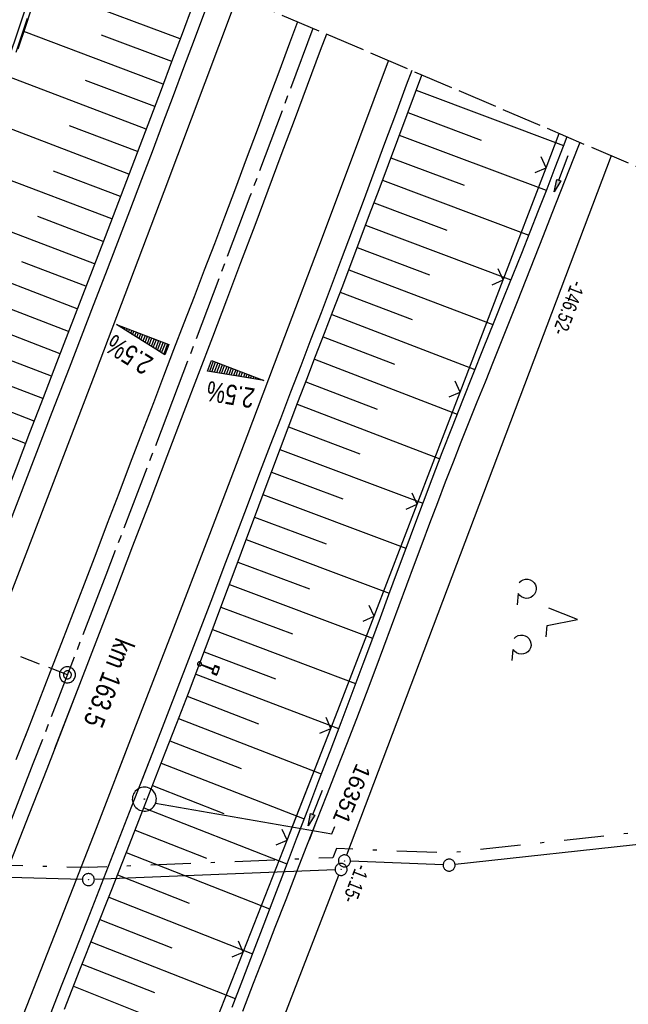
# Model space of a CAD drawing. Extents: x 510409 to 510963, y 461447 to 462240.
# Tile 23 of 25: x 510810 to 510886, y 462055 to 462178. Entities that reach past the tile are written whole.
import ezdxf
from ezdxf import colors
from ezdxf.entities.mleader import LeaderData, LeaderLine
from ezdxf.math import Vec2, Vec3

# ---------------------------------------------------------------- set-up
doc = ezdxf.new("R2010")
doc.units = 0
doc.header["$LTSCALE"] = 10
doc.header["$MEASUREMENT"] = 0
for name, pattern in [('ACAD_ISO16W100', [73, 15, -6.5, 15, -6.5, 15, -7, 1, -7]), ('ACHSE', [5.5, 4, -0.5, 0.5, -0.5]), ('AUSGEZOGEN', [0]), ('LT00', [0]), ('LT08', [0.42, 0.2, -0.1, 0.02, -0.1]), ('LT14', [0.6, 0.5, -0.1]), ('LT17', [0.15, 0.1, -0.05])]:
    doc.linetypes.add(name, pattern=pattern)
doc.layers.get('0').update_dxf_attribs({"linetype": 'LT00'})
for name, color, linetype in [('--EK_FBR', 1, 'LT00'), ('--EK_ST-93-1', 30, 'LT17'), ('--EL_DFK_AB_L', 21, 'LT00'), ('--EL_DFK_AB_P', 7, 'LT00'), ('-AX-093', 35, 'ACHSE'), ('-QUE-20O', 11, 'LT00'), ('-QUE-20W', 11, 'LT00'), ('-ST-93-1', 250, 'LT00'), ('-ST-93-5', 250, 'LT00'), ('ABSTAND', 8, 'LT00'), ('BAB-KABEL', 220, 'ACAD_ISO16W100'), ('DFK_AB_L', 21, 'LT00'), ('DFK_AB_P', 7, 'LT00'), ('DFK_GZPKT', 250, 'LT00'), ('DFK_KATASTER', 250, 'LT00'), ('DFK_NUTZUNG', 250, 'LT00'), ('FESTPKT_TEXT_B', 211, 'LT00'), ('GEMEINDEGRENZE', 3, 'LT08'), ('PFEIL', 140, 'AUSGEZOGEN'), ('V106_AFBR_BAB', 250, 'LT00'), ('V106_BOESCH', 250, 'LT00'), ('V106_BOSCHUNG', 250, 'LT00'), ('V106_GRABEN', 250, 'LT00'), ('V106_LD_MARK', 250, 'LT00'), ('V106_SCHILD_K', 1, 'LT00'), ('V106_ZAUN', 40, 'LT00'), ('V107_AFBR_BAB', 250, 'LT00'), ('V107_BOESCH', 250, 'LT00'), ('V107_BOSCHUNG', 250, 'LT00'), ('V107_GRABEN', 250, 'LT00'), ('V107_LD_MARK', 250, 'LT00'), ('V107_PKT_AU', 211, 'LT00'), ('V107_SCHILD_K', 1, 'LT00'), ('V107_ZAUN', 40, 'LT00')]:
    doc.layers.add(name, color=color, linetype=linetype)
doc.layers.add('-BLATT_107-RAND', color=7, linetype='LT14', plot=False)
doc.styles.add('Arial Fett', font='txt', dxfattribs={"width": 0.8})
doc.styles.add('Beschrift', font='ARIAL.TTF')
doc.styles.get("Standard").update_dxf_attribs({"font": 'ARIAL.TTF'})

# ---------------------------------------------------------------- blocks, each defined once
blk = doc.blocks.new('SYMB7010')
at = {"color": 0, "linetype": 'ByBlock'}
for points in [[(-0.031408, 0.499213), (-0.093728, 0.49134), (-0.15457, 0.475719), (-0.212975, 0.452595), (-0.268021, 0.422333), (-0.31884, 0.385411), (-0.36463, 0.342411), (-0.40467, 0.29401), (-0.438329, 0.240973), (-0.465074, 0.184136), (-0.484486, 0.124395), (-0.496256, 0.062692), (-0.5002, 0)], [(-0.5002, 0), (-0.496256, -0.062692), (-0.484486, -0.124395), (-0.465075, -0.184136), (-0.438329, -0.240973), (-0.404671, -0.29401), (-0.36463, -0.342411), (-0.31884, -0.385411), (-0.268021, -0.422333), (-0.212975, -0.452595), (-0.154571, -0.475719), (-0.093728, -0.49134), (-0.031408, -0.499213), (0.031408, -0.499213)], [(0.5002, 0), (0.496256, 0.062692), (0.484485, 0.124395), (0.465074, 0.184136), (0.438329, 0.240973), (0.40467, 0.29401), (0.36463, 0.342411), (0.31884, 0.385411), (0.268021, 0.422333), (0.212975, 0.452595), (0.15457, 0.475719), (0.093728, 0.49134), (0.031408, 0.499213), (-0.031408, 0.499213)], [(0.031408, -0.499213), (0.093728, -0.491341), (0.15457, -0.475719), (0.212975, -0.452595), (0.268021, -0.422333), (0.31884, -0.385411), (0.36463, -0.342411), (0.404671, -0.294011), (0.438329, -0.240974), (0.465075, -0.184136), (0.484486, -0.124395), (0.496256, -0.062692), (0.500201, 0)]]:
    blk.add_lwpolyline(points, dxfattribs=at)
blk = doc.blocks.new('SYMB0003')
at = {"color": 0, "linetype": 'ByBlock'}
for p, q in [((-0.015712, 0), (0.010166, 0.012015)), ((0, -0.021257), (-0.015712, 0)), ((0.010166, 0.012015), (0, -0.021257))]:
    blk.add_line(p, q, dxfattribs=at)
for points in [[(-0.031395, 0.499013), (-0.093691, 0.491144), (-0.154509, 0.475528), (-0.21289, 0.452414), (-0.267913, 0.422164), (-0.318712, 0.385257), (-0.364484, 0.342274), (-0.404509, 0.293893), (-0.438154, 0.240877), (-0.464888, 0.184062), (-0.484292, 0.124345), (-0.496058, 0.062667), (-0.5, 0)], [(0.5, 0), (0.496057, 0.062667), (0.484292, 0.124345), (0.464888, 0.184062), (0.438153, 0.240877), (0.404509, 0.293893), (0.364484, 0.342274), (0.318712, 0.385257), (0.267913, 0.422164), (0.21289, 0.452414), (0.154509, 0.475528), (0.093691, 0.491144), (0.031395, 0.499013), (-0.031395, 0.499013)], [(-0.5, 0), (-0.496058, -0.062667), (-0.484292, -0.124345), (-0.464888, -0.184062), (-0.438154, -0.240877), (-0.404509, -0.293893), (-0.364485, -0.342274), (-0.318712, -0.385257), (-0.267914, -0.422164), (-0.21289, -0.452414), (-0.154509, -0.475529), (-0.093691, -0.491144), (-0.031395, -0.499014), (0.031395, -0.499014)], [(0.031395, -0.499014), (0.093691, -0.491144), (0.154509, -0.475529), (0.21289, -0.452414), (0.267914, -0.422164), (0.318712, -0.385257), (0.364485, -0.342274), (0.404509, -0.293893), (0.438154, -0.240877), (0.464889, -0.184062), (0.484292, -0.124345), (0.496058, -0.062667), (0.5, 0)]]:
    blk.add_lwpolyline(points, dxfattribs=at)
blk = doc.blocks.new('Pfreil3')
at = {"layer": 'PFEIL'}
blk.add_hatch(color=256, dxfattribs=at).paths.add_polyline_path([(-1.55, 0.27), (-1.55, -0.27), (0, 0)])
for p, q in [((-1.55, 0), (-4.83, 0)), ((-1.55, -0.27), (-1.55, 0.27)), ((-1.55, 0.27), (0, 0)), ((0, 0), (-1.55, -0.27))]:
    blk.add_line(p, q, dxfattribs=at)
blk = doc.blocks.new('SYMB1263')
at = {"color": 0, "linetype": 'ByBlock'}
for p, q in [((0.014231, 0.098982), (-0.014231, 0.098982)), ((-0.014231, -0.098982), (0.014232, -0.098982))]:
    blk.add_line(p, q, dxfattribs=at)
for points in [[(0, 0.1), (0, 0.75), (0.18, 0.75), (0.18, 1), (-0.18, 1), (-0.18, 0.75), (0, 0.75)], [(-0.014231, 0.098982), (-0.041542, 0.090963), (-0.065486, 0.075575), (-0.084125, 0.054064), (-0.095949, 0.028173), (-0.1, 0)], [(-0.1, 0), (-0.095949, -0.028173), (-0.084125, -0.054064), (-0.065486, -0.075575), (-0.041541, -0.090963), (-0.014231, -0.098982)], [(0.1, 0), (0.095949, 0.028173), (0.084125, 0.054064), (0.065486, 0.075575), (0.041541, 0.090963), (0.014231, 0.098982)], [(0.014232, -0.098982), (0.041542, -0.090963), (0.065486, -0.075575), (0.084125, -0.054064), (0.095949, -0.028173), (0.1, 0)]]:
    blk.add_lwpolyline(points, dxfattribs=at)
blk = doc.blocks.new('SYMB0024')
at = {"color": 0, "linetype": 'ByBlock'}
for p, q in [((-0.5, 0.5), (0, 0)), ((0, 0), (0.5, 0.5))]:
    blk.add_line(p, q, dxfattribs=at)
blk = doc.blocks.new('_None')
blk = doc.blocks.new('SYMB7201')
at = {"color": 0, "linetype": 'ByBlock'}
for p, q in [((0, 0.385), (-0.11, 0.015)), ((-0.255, -0.385), (-0.115, -0.385)), ((0.445, -0.385), (0.585, -0.385))]:
    blk.add_line(p, q, dxfattribs=at)
for points in [[(0.25, 0.015), (0.11, 0.015), (0, 0.385)], [(-0.393816, -0.383308), (-0.416239, -0.362945), (-0.432849, -0.337617), (-0.442589, -0.308936), (-0.444836, -0.27873), (-0.439449, -0.248923), (-0.426769, -0.221415), (-0.407606, -0.197958), (-0.38318, -0.180047), (-0.355047, -0.168823), (-0.325, -0.165), (-0.294953, -0.168823), (-0.26682, -0.180047), (-0.242394, -0.197959), (-0.223231, -0.221415), (-0.210551, -0.248923), (-0.205164, -0.27873), (-0.207411, -0.308936), (-0.21715, -0.337617), (-0.233761, -0.362945), (-0.256184, -0.383308)], [(0.306185, -0.383308), (0.283761, -0.362945), (0.267151, -0.337617), (0.257411, -0.308936), (0.255164, -0.27873), (0.260552, -0.248923), (0.273231, -0.221415), (0.292394, -0.197958), (0.31682, -0.180047), (0.344953, -0.168823), (0.375, -0.165), (0.405047, -0.168823), (0.43318, -0.180047), (0.457606, -0.197959), (0.476769, -0.221415), (0.489449, -0.248923), (0.494836, -0.27873), (0.492589, -0.308936), (0.48285, -0.337617), (0.466239, -0.362945), (0.443816, -0.383308)]]:
    blk.add_lwpolyline(points, dxfattribs=at)
blk = doc.blocks.new('SYMB2')
at = {"color": 0, "linetype": 'ByBlock', "flags": 128}
for points in [[(-0.031395, 0.499013), (-0.093691, 0.491144), (-0.154509, 0.475528), (-0.21289, 0.452414), (-0.267913, 0.422164), (-0.318712, 0.385257), (-0.364484, 0.342274), (-0.404509, 0.293893), (-0.438154, 0.240877), (-0.464888, 0.184062), (-0.484292, 0.124345), (-0.496058, 0.062667), (-0.5, 0)], [(-0.5, 0), (-0.496058, -0.062667), (-0.484292, -0.124345), (-0.464888, -0.184062), (-0.438154, -0.240877), (-0.404509, -0.293893), (-0.364485, -0.342274), (-0.318712, -0.385257), (-0.267914, -0.422164), (-0.21289, -0.452414), (-0.154509, -0.475529), (-0.093691, -0.491144), (-0.031395, -0.499014), (0.031395, -0.499014)], [(0.5, 0), (0.496057, 0.062667), (0.484292, 0.124345), (0.464888, 0.184062), (0.438153, 0.240877), (0.404509, 0.293893), (0.364484, 0.342274), (0.318712, 0.385257), (0.267913, 0.422164), (0.21289, 0.452414), (0.154509, 0.475528), (0.093691, 0.491144), (0.031395, 0.499013), (-0.031395, 0.499013)], [(0.031395, -0.499014), (0.093691, -0.491144), (0.154509, -0.475529), (0.21289, -0.452414), (0.267914, -0.422164), (0.318712, -0.385257), (0.364485, -0.342274), (0.404509, -0.293893), (0.438154, -0.240877), (0.464889, -0.184062), (0.484292, -0.124345), (0.496058, -0.062667), (0.5, 0)]]:
    blk.add_lwpolyline(points, dxfattribs=at)

msp = doc.modelspace()

# ---------------------------------------------------------------- linework, layer by layer
at = {"layer": '--EK_FBR'}
for points in [[(510834.5, 462182.29), (510833.29, 462179.08), (510831.97, 462175.59), (510830.66, 462172.1), (510829.35, 462168.61), (510828.04, 462165.12), (510826.73, 462161.63), (510825.41, 462158.15), (510823.91, 462154.22), (510822.41, 462150.29), (510820.9, 462146.37), (510819.39, 462142.44), (510817.87, 462138.52), (510816.36, 462134.6), (510814.23, 462129.06), (510812.09, 462123.53), (510809.96, 462118), (510807.83, 462112.46), (510805.66, 462106.84), (510803.49, 462101.21), (510801.31, 462095.59), (510800.02, 462092.26)], [(510833.29, 462179.08), (510831.97, 462175.59), (510830.66, 462172.1), (510829.35, 462168.61), (510828.04, 462165.12), (510826.73, 462161.63), (510825.41, 462158.15), (510823.91, 462154.22), (510822.41, 462150.29), (510820.9, 462146.37), (510819.39, 462142.44), (510817.87, 462138.52), (510816.36, 462134.6), (510814.23, 462129.06), (510812.09, 462123.53), (510809.96, 462118)], [(510844.87, 462177.85), (510843.89, 462175.2), (510842.54, 462171.57), (510841.19, 462167.95), (510839.84, 462164.32), (510838.49, 462160.7), (510837.13, 462157.07), (510835.76, 462153.45), (510834.5, 462150.14), (510833.23, 462146.83), (510831.96, 462143.52), (510830.69, 462140.21), (510829.42, 462136.9), (510828.15, 462133.6), (510826.89, 462130.28), (510825.45, 462126.51), (510824.01, 462122.73), (510822.57, 462118.96), (510821.14, 462115.18), (510819.7, 462111.41), (510818.25, 462107.63), (510816.84, 462103.97), (510815.43, 462100.31), (510814.01, 462096.66), (510812.58, 462093), (510811.16, 462089.35), (510809.73, 462085.69)], [(510844.87, 462177.85), (510843.89, 462175.2), (510842.54, 462171.57), (510841.19, 462167.95), (510839.84, 462164.32), (510838.49, 462160.7), (510837.13, 462157.07), (510835.76, 462153.45), (510834.5, 462150.14), (510833.23, 462146.83), (510831.96, 462143.52), (510830.69, 462140.21), (510829.42, 462136.9), (510828.15, 462133.6), (510826.89, 462130.28), (510825.45, 462126.51), (510824.01, 462122.73), (510822.57, 462118.96), (510821.14, 462115.18), (510819.7, 462111.41), (510818.25, 462107.63), (510816.84, 462103.97), (510815.43, 462100.31), (510814.01, 462096.66), (510812.58, 462093), (510811.16, 462089.35), (510810.79, 462088.4)], [(510848.49, 462176.31), (510847.73, 462174.28), (510846.1, 462169.9), (510844.46, 462165.53), (510842.82, 462161.16), (510841.18, 462156.79), (510839.54, 462152.42), (510837.78, 462147.77), (510836.01, 462143.11), (510834.25, 462138.46), (510832.48, 462133.81), (510830.7, 462129.16), (510828.57, 462123.56), (510826.43, 462117.95), (510824.28, 462112.35), (510822.14, 462106.74), (510817.86, 462095.63), (510813.57, 462084.53), (510811.34, 462078.8), (510809.11, 462073.07), (510806.88, 462067.34), (510804.65, 462061.61), (510802.94, 462057.23), (510801.23, 462052.86)], [(510848.49, 462176.31), (510847.73, 462174.28), (510846.1, 462169.9), (510844.46, 462165.53), (510842.82, 462161.16), (510841.18, 462156.79), (510839.54, 462152.42), (510837.78, 462147.77), (510836.01, 462143.11), (510834.25, 462138.46), (510832.48, 462133.81), (510830.7, 462129.16), (510828.57, 462123.56), (510826.43, 462117.95), (510824.28, 462112.35), (510822.14, 462106.74), (510817.86, 462095.63), (510814.55, 462087.05)], [(510859.14, 462171.76), (510858.46, 462169.93), (510857.11, 462166.3), (510855.76, 462162.67), (510854.41, 462159.04), (510853.06, 462155.41), (510851.7, 462151.79), (510850.34, 462148.16), (510849.09, 462144.85), (510847.82, 462141.53), (510846.56, 462138.22), (510845.29, 462134.9), (510844.02, 462131.59), (510842.75, 462128.28), (510841.48, 462124.97), (510840.03, 462121.18), (510838.58, 462117.39), (510837.14, 462113.59), (510835.69, 462109.8), (510834.25, 462106.01), (510832.8, 462102.22), (510829.93, 462094.75), (510827.06, 462087.29), (510824.17, 462079.84), (510822.42, 462075.35), (510820.67, 462070.86), (510818.91, 462066.38), (510817.15, 462061.89), (510815.39, 462057.41), (510813.21, 462051.85)], [(510859.14, 462171.76), (510858.46, 462169.93), (510857.11, 462166.3), (510855.76, 462162.67), (510854.41, 462159.04), (510853.06, 462155.41), (510851.7, 462151.79), (510850.34, 462148.16), (510849.09, 462144.85), (510847.82, 462141.53), (510846.56, 462138.22), (510845.29, 462134.9), (510844.02, 462131.59), (510842.75, 462128.28), (510841.48, 462124.97), (510840.03, 462121.18), (510838.58, 462117.39), (510837.14, 462113.59), (510835.69, 462109.8), (510834.25, 462106.01), (510832.8, 462102.22), (510829.93, 462094.75), (510827.06, 462087.29), (510825.45, 462083.14)]]:
    msp.add_lwpolyline(points, dxfattribs=at)
at = {"layer": '--EK_ST-93-1', "ltscale": 2.5}
msp.add_line((510816.16, 462096.3), (510778.83, 462110.7), dxfattribs=at)
at = {"layer": '--EL_DFK_AB_L'}
for p, q in [((510884.05, 462161.12), (510851.01, 462073.76)), ((510818.02, 462070.74), (510765.21, 462072.16)), ((510849.57, 462071.96), (510819.52, 462070.75)), ((510815.33, 461981.86), (510850.05, 462071.29))]:
    msp.add_line(p, q, dxfattribs=at)
at = {"layer": '-AX-093', "ltscale": 0.2}
msp.add_lwpolyline([(510846.81, 462177.02), (510838.94, 462156.03), (510829.99, 462132.38), (510820.96, 462108.76), (510811.86, 462085.17), (510802.68, 462061.61), (510793.43, 462038.08), (510784.1, 462014.58), (510774.7, 461991.1), (510765.23, 461967.66), (510755.68, 461944.25), (510746.06, 461920.86), (510736.36, 461897.51), (510726.59, 461874.19), (510716.75, 461850.9), (510706.83, 461827.64), (510696.84, 461804.41), (510686.78, 461781.21)], dxfattribs=at)
at = {"layer": '-BLATT_107-RAND'}
msp.add_lwpolyline([(510699.53, 462239.95), (510408.79, 461559.46), (510672.71, 461446.7), (510963.45, 462127.19), (510699.53, 462239.95)], dxfattribs=at)
at = {"layer": '-QUE-20O'}
for p, q in [((510834.37, 462135.46), (510833.89, 462134.19)), ((510834.19, 462134.14), (510834.65, 462135.35)), ((510834.93, 462135.25), (510834.49, 462134.09)), ((510834.8, 462134.04), (510835.21, 462135.14)), ((510835.49, 462135.03), (510835.1, 462133.99)), ((510835.4, 462133.94), (510835.77, 462134.93)), ((510836.05, 462134.82), (510835.7, 462133.89)), ((510836, 462133.84), (510836.33, 462134.71)), ((510836.61, 462134.61), (510836.3, 462133.79)), ((510836.61, 462133.74), (510836.89, 462134.5)), ((510837.17, 462134.39), (510836.91, 462133.69)), ((510837.21, 462133.64), (510837.45, 462134.29)), ((510837.74, 462134.18), (510837.51, 462133.59)), ((510837.81, 462133.54), (510838.02, 462134.07)), ((510838.3, 462133.97), (510838.12, 462133.49)), ((510838.42, 462133.44), (510838.58, 462133.86)), ((510838.86, 462133.75), (510838.72, 462133.39)), ((510839.02, 462133.34), (510839.14, 462133.65)), ((510839.42, 462133.54), (510839.32, 462133.29)), ((510839.62, 462133.24), (510839.7, 462133.44)), ((510839.98, 462133.33), (510839.93, 462133.19)), ((510840.23, 462133.14), (510840.26, 462133.22)), ((510840.54, 462133.12), (510840.53, 462133.09))]:
    msp.add_line(p, q, dxfattribs=at)
msp.add_lwpolyline([(510833.64, 462134.24), (510834.14, 462135.55), (510840.68, 462133.06), (510833.64, 462134.24)], dxfattribs=at)
at = {"layer": '-QUE-20W'}
for p, q in [((510822.49, 462139.97), (510822.48, 462139.92)), ((510822.74, 462139.76), (510822.78, 462139.86)), ((510823.06, 462139.75), (510823, 462139.59)), ((510823.25, 462139.43), (510823.34, 462139.65)), ((510823.62, 462139.54), (510823.51, 462139.27)), ((510823.77, 462139.11), (510823.9, 462139.43)), ((510824.18, 462139.33), (510824.03, 462138.94)), ((510824.29, 462138.78), (510824.46, 462139.22)), ((510824.74, 462139.11), (510824.55, 462138.62)), ((510824.81, 462138.46), (510825.02, 462139.01)), ((510825.3, 462138.9), (510825.07, 462138.29)), ((510825.33, 462138.13), (510825.58, 462138.79)), ((510825.86, 462138.69), (510825.59, 462137.97)), ((510825.85, 462137.81), (510826.14, 462138.58)), ((510826.42, 462138.48), (510826.11, 462137.64)), ((510826.37, 462137.48), (510826.7, 462138.37)), ((510826.98, 462138.26), (510826.62, 462137.32)), ((510826.88, 462137.16), (510827.26, 462138.16)), ((510827.54, 462138.05), (510827.14, 462136.99)), ((510827.4, 462136.83), (510827.82, 462137.94)), ((510828.1, 462137.84), (510827.66, 462136.67)), ((510827.92, 462136.5), (510828.39, 462137.73)), ((510828.67, 462137.62), (510828.18, 462136.34))]:
    msp.add_line(p, q, dxfattribs=at)
msp.add_lwpolyline([(510828.31, 462136.26), (510822.27, 462140.05), (510828.81, 462137.57), (510828.31, 462136.26)], dxfattribs=at)
at = {"layer": 'BAB-KABEL', "ltscale": 0.03, "flags": 128}
msp.add_lwpolyline([(510815.21, 462190.53), (510811.58, 462179.56), (510799.99, 462145.42), (510792.3, 462123.57), (510788.4, 462113.38), (510775.42, 462080.22), (510767.99, 462063.07), (510763.58, 462052.25), (510748.97, 462015.85), (510734.11, 461980.27), (510735.75, 461974.12), (510736.3, 461969.77), (510735.01, 461960.35), (510733.54, 461953.45), (510732.61, 461950.41), (510729.47, 461946.14), (510717.02, 461929.17), (510709.92, 461919.39), (510706.51, 461914.6), (510702.82, 461908.04), (510700.42, 461898.74), (510695.62, 461884.42), (510690.81, 461869.93), (510686.88, 461857.98), (510685.04, 461853.83), (510680.25, 461842.12), (510675.81, 461831.33), (510671.31, 461820.47), (510665.83, 461807.09), (510656.08, 461788.01), (510650.66, 461774.89), (510648.64, 461770.11), (510642.06, 461754.06), (510636.12, 461740.44), (510627.53, 461719.32), (510619.09, 461699.24), (510611.54, 461681.69), (510608.24, 461670.02), (510604.02, 461655.46), (510601.7, 461651), (510594.84, 461637.69), (510586.41, 461620.58), (510581.53, 461610.56), (510577.23, 461600.39), (510569.71, 461582.7), (510561.2, 461562.13), (510551.36, 461540.29), (510542.35, 461520.11), (510535.47, 461505.34)], dxfattribs=at)
at = {"layer": 'DFK_AB_L'}
for p, q in [((510884.05, 462161.12), (510851.01, 462073.76)), ((510818.02, 462070.74), (510765.21, 462072.16)), ((510849.57, 462071.96), (510819.52, 462070.75)), ((510815.33, 461981.86), (510850.05, 462071.29))]:
    msp.add_line(p, q, dxfattribs=at)
at = {"layer": 'DFK_KATASTER'}
for p, q in [((510891.89, 462075.61), (510864.56, 462072.61)), ((510863.06, 462072.56), (510851.49, 462073.03))]:
    msp.add_line(p, q, dxfattribs=at)
at = {"layer": 'GEMEINDEGRENZE', "ltscale": 2.5, "flags": 128}
msp.add_lwpolyline([(510945.49, 462085.16), (510892.45, 462077.18), (510863.76, 462074.03), (510849.73, 462074.6), (510849.28, 462073.45), (510818.76, 462072.22), (510751.23, 462074), (510714.51, 462075.57), (510708.76, 462062.67), (510699.36, 462039.39), (510687.22, 462002.53), (510677.74, 461974.03), (510652.62, 461972.43), (510599.25, 462005.24)], dxfattribs=at)
at = {"layer": 'V106_AFBR_BAB'}
for points in [[(510834.5, 462182.29), (510833.29, 462179.08), (510831.97, 462175.59), (510830.66, 462172.1), (510829.35, 462168.61), (510828.04, 462165.12), (510826.73, 462161.63), (510825.41, 462158.15), (510823.91, 462154.22), (510822.41, 462150.29), (510820.9, 462146.37), (510819.39, 462142.44), (510817.87, 462138.52), (510816.36, 462134.6), (510814.23, 462129.06), (510812.09, 462123.53), (510809.96, 462118), (510807.83, 462112.46), (510805.66, 462106.84), (510803.49, 462101.21), (510801.31, 462095.59), (510800.02, 462092.26)], [(510844.87, 462177.85), (510843.89, 462175.2), (510842.54, 462171.57), (510841.19, 462167.95), (510839.84, 462164.32), (510838.49, 462160.7), (510837.13, 462157.07), (510835.76, 462153.45), (510834.5, 462150.14), (510833.23, 462146.83), (510831.96, 462143.52), (510830.69, 462140.21), (510829.42, 462136.9), (510828.15, 462133.6), (510826.89, 462130.28), (510825.45, 462126.51), (510824.01, 462122.73), (510822.57, 462118.96), (510821.14, 462115.18), (510819.7, 462111.41), (510818.25, 462107.63), (510816.84, 462103.97), (510815.43, 462100.31), (510814.01, 462096.66), (510812.58, 462093), (510811.16, 462089.35), (510810.79, 462088.4)], [(510848.49, 462176.31), (510847.73, 462174.28), (510846.1, 462169.9), (510844.46, 462165.53), (510842.82, 462161.16), (510841.18, 462156.79), (510839.54, 462152.42), (510837.78, 462147.77), (510836.01, 462143.11), (510834.25, 462138.46), (510832.48, 462133.81), (510830.7, 462129.16), (510828.57, 462123.56), (510826.43, 462117.95), (510824.28, 462112.35), (510822.14, 462106.74), (510817.86, 462095.63), (510814.55, 462087.05)], [(510859.14, 462171.76), (510858.46, 462169.93), (510857.11, 462166.3), (510855.76, 462162.67), (510854.41, 462159.04), (510853.06, 462155.41), (510851.7, 462151.79), (510850.34, 462148.16), (510849.09, 462144.85), (510847.82, 462141.53), (510846.56, 462138.22), (510845.29, 462134.9), (510844.02, 462131.59), (510842.75, 462128.28), (510841.48, 462124.97), (510840.03, 462121.18), (510838.58, 462117.39), (510837.14, 462113.59), (510835.69, 462109.8), (510834.25, 462106.01), (510832.8, 462102.22), (510829.93, 462094.75), (510827.06, 462087.29), (510825.45, 462083.14)]]:
    msp.add_lwpolyline(points, dxfattribs=at)
at = {"layer": 'V106_BOESCH'}
for points in [[(510832.93, 462182.96), (510831.77, 462179.84), (510830.47, 462176.34), (510829.16, 462172.85), (510827.84, 462169.36), (510826.52, 462165.87), (510825.19, 462162.38), (510823.86, 462158.89), (510820.85, 462151.02), (510817.83, 462143.14), (510814.81, 462135.27), (510813.13, 462130.89), (510811.44, 462126.51), (510809.76, 462122.13), (510808.07, 462117.75), (510806.39, 462113.37), (510804.96, 462109.64), (510803.53, 462105.92), (510802.1, 462102.19), (510800.66, 462098.47), (510799.21, 462094.75), (510798.46, 462092.82)], [(510826.85, 462082.64), (510826.91, 462082.81), (510828.37, 462086.54), (510829.82, 462090.28), (510831.26, 462094.02), (510832.69, 462097.76), (510834.11, 462101.51), (510835.19, 462104.4), (510836.27, 462107.29), (510837.35, 462110.18), (510838.43, 462113.07), (510839.5, 462115.96), (510840.58, 462118.85), (510841.66, 462121.73), (510842.75, 462124.62), (510843.84, 462127.49), (510844.94, 462130.36), (510846.04, 462133.22), (510847.14, 462136.09), (510848.24, 462138.95), (510849.34, 462141.82), (510850.44, 462144.69), (510851.53, 462147.55), (510852.71, 462150.67), (510853.89, 462153.8), (510855.06, 462156.92), (510856.23, 462160.04), (510857.39, 462163.17), (510858.57, 462166.29), (510859.74, 462169.41), (510860.42, 462171.21)]]:
    msp.add_lwpolyline(points, dxfattribs=at)
at = {"layer": 'V106_BOSCHUNG'}
for p, q in [((510830.24, 462175.72), (510812.58, 462182.33)), ((510828.11, 462170.08), (510810.7, 462176.65)), ((510829.18, 462172.9), (510820.41, 462176.2)), ((510825.97, 462164.44), (510808.85, 462170.97)), ((510827.05, 462167.26), (510818.41, 462170.54)), ((510859.71, 462169.33), (510878.08, 462162.4)), ((510858.65, 462166.51), (510867.83, 462163.06)), ((510823.84, 462158.84), (510807.01, 462165.25)), ((510824.91, 462161.64), (510816.42, 462164.88)), ((510857.59, 462163.68), (510875.94, 462156.82)), ((510856.54, 462160.88), (510865.69, 462157.45)), ((510821.69, 462153.23), (510805.19, 462159.52)), ((510822.77, 462156.04), (510814.43, 462159.21)), ((510855.49, 462158.07), (510873.75, 462151.23)), ((510854.44, 462155.26), (510863.54, 462151.85)), ((510819.55, 462147.63), (510803.36, 462153.8)), ((510820.62, 462150.43), (510812.45, 462153.55)), ((510853.39, 462152.46), (510871.52, 462145.65)), ((510852.33, 462149.66), (510861.36, 462146.26)), ((510817.39, 462142), (510801.51, 462148.11)), ((510818.47, 462144.82), (510810.45, 462147.88)), ((510851.28, 462146.88), (510869.27, 462140.04)), ((510850.21, 462144.09), (510859.18, 462140.67)), ((510815.24, 462136.39), (510799.61, 462142.43)), ((510816.31, 462139.19), (510808.44, 462142.23)), ((510849.15, 462141.31), (510867.03, 462134.44)), ((510848.07, 462138.51), (510856.99, 462135.08)), ((510813.09, 462130.79), (510797.65, 462136.75)), ((510814.16, 462133.59), (510806.4, 462136.59)), ((510846.99, 462135.71), (510864.82, 462128.87)), ((510845.92, 462132.91), (510854.82, 462129.49)), ((510810.93, 462125.19), (510795.63, 462131.1)), ((510812.01, 462127.99), (510804.33, 462130.95)), ((510844.84, 462130.09), (510862.64, 462123.29)), ((510843.76, 462127.28), (510852.66, 462123.89)), ((510842.69, 462124.45), (510860.51, 462117.72)), ((510841.62, 462121.63), (510850.54, 462118.28)), ((510840.57, 462118.81), (510858.42, 462112.13)), ((510839.52, 462115.99), (510848.45, 462112.65)), ((510838.47, 462113.18), (510856.33, 462106.5)), ((510837.42, 462110.37), (510846.36, 462107.03)), ((510836.38, 462107.56), (510854.25, 462100.87)), ((510835.33, 462104.76), (510844.27, 462101.41)), ((510834.28, 462101.97), (510852.14, 462095.23)), ((510833.23, 462099.19), (510842.15, 462095.79)), ((510832.17, 462096.4), (510850.01, 462089.58)), ((510831.1, 462093.62), (510840.02, 462090.18)), ((510830.03, 462090.83), (510847.85, 462083.93)), ((510828.95, 462088.05), (510837.86, 462084.58)), ((510827.87, 462085.25), (510845.7, 462078.32))]:
    msp.add_line(p, q, dxfattribs=at)
at = {"layer": 'V106_GRABEN'}
for points in [[(510811.93, 462180.36), (510810.95, 462177.39), (510809.97, 462174.42)], [(510878.49, 462163.49), (510878.04, 462162.3), (510877.02, 462159.62), (510875.99, 462156.94), (510874.94, 462154.26), (510873.89, 462151.59), (510872.83, 462148.92), (510871.76, 462146.25), (510870.69, 462143.59), (510869.38, 462140.33), (510868.08, 462137.07), (510866.78, 462133.81), (510865.48, 462130.55), (510864.2, 462127.29), (510862.92, 462124.02), (510861.66, 462120.75), (510860.56, 462117.86), (510859.48, 462114.98), (510858.4, 462112.08), (510857.33, 462109.19), (510856.26, 462106.3), (510855.19, 462103.4), (510854.12, 462100.51), (510853.04, 462097.62), (510851.67, 462093.97), (510850.29, 462090.32), (510848.9, 462086.68), (510847.51, 462083.04), (510846.12, 462079.4), (510844.88, 462076.17)], [(510880.12, 462162.8), (510879.87, 462162.17), (510878.79, 462159.41), (510877.71, 462156.65), (510876.63, 462153.9), (510875.56, 462151.14), (510874.48, 462148.38), (510873.39, 462145.63), (510872.3, 462142.87), (510871.3, 462140.37), (510870.3, 462137.87), (510869.29, 462135.37), (510868.29, 462132.87), (510867.28, 462130.37), (510866.28, 462127.87), (510865.29, 462125.36), (510864.3, 462122.85), (510863.33, 462120.34), (510862.34, 462117.78), (510861.37, 462115.21), (510860.41, 462112.63), (510859.45, 462110.06), (510858.5, 462107.48), (510857.55, 462104.9), (510856.59, 462102.33), (510855.63, 462099.75), (510854.67, 462097.18), (510853.45, 462093.98), (510852.23, 462090.79), (510850.99, 462087.61), (510849.75, 462084.42), (510848.5, 462081.24), (510847.26, 462078.06), (510846.32, 462075.66)]]:
    msp.add_lwpolyline(points, dxfattribs=at)
at = {"layer": 'V106_LD_MARK'}
for points in [[(510837.37, 462181.06), (510836.72, 462179.3), (510828.2, 462156.62), (510819.61, 462133.97), (510810.95, 462111.35), (510803.14, 462091.15)], [(510822.5, 462084.2), (510824.51, 462089.37), (510829.23, 462101.61), (510833.93, 462113.85), (510838.6, 462126.11), (510843.32, 462138.54), (510848.01, 462150.97), (510852.68, 462163.41), (510856.26, 462172.99)]]:
    msp.add_lwpolyline(points, dxfattribs=at)
at = {"layer": 'V106_ZAUN'}
for p, q in [((510870.55, 462145.63), (510875.91, 462159.63)), ((510865.18, 462131.62), (510870.55, 462145.63)), ((510859.81, 462117.61), (510865.18, 462131.62)), ((510854.44, 462103.61), (510859.81, 462117.61)), ((510843.92, 462076.52), (510849.05, 462089.61))]:
    msp.add_line(p, q, dxfattribs=at)
for points in [[(510813.29, 462186.67), (510809.59, 462175.57), (510808.52, 462172.44)], [(510875.91, 462159.63), (510877.55, 462163.89)], [(510849.05, 462089.61), (510850.14, 462092.38), (510854.44, 462103.61)]]:
    msp.add_lwpolyline(points, dxfattribs=at)
at = {"layer": 'V107_AFBR_BAB'}
for points in [[(510833.29, 462179.08), (510831.97, 462175.59), (510830.66, 462172.1), (510829.35, 462168.61), (510828.04, 462165.12), (510826.73, 462161.63), (510825.41, 462158.15), (510823.91, 462154.22), (510822.41, 462150.29), (510820.9, 462146.37), (510819.39, 462142.44), (510817.87, 462138.52), (510816.36, 462134.6), (510814.23, 462129.06), (510812.09, 462123.53), (510809.96, 462118)], [(510844.87, 462177.85), (510843.89, 462175.2), (510842.54, 462171.57), (510841.19, 462167.95), (510839.84, 462164.32), (510838.49, 462160.7), (510837.13, 462157.07), (510835.76, 462153.45), (510834.5, 462150.14), (510833.23, 462146.83), (510831.96, 462143.52), (510830.69, 462140.21), (510829.42, 462136.9), (510828.15, 462133.6), (510826.89, 462130.28), (510825.45, 462126.51), (510824.01, 462122.73), (510822.57, 462118.96), (510821.14, 462115.18), (510819.7, 462111.41), (510818.25, 462107.63), (510816.84, 462103.97), (510815.43, 462100.31), (510814.01, 462096.66), (510812.58, 462093), (510811.16, 462089.35), (510809.73, 462085.69)], [(510848.49, 462176.31), (510847.73, 462174.28), (510846.1, 462169.9), (510844.46, 462165.53), (510842.82, 462161.16), (510841.18, 462156.79), (510839.54, 462152.42), (510837.78, 462147.77), (510836.01, 462143.11), (510834.25, 462138.46), (510832.48, 462133.81), (510830.7, 462129.16), (510828.57, 462123.56), (510826.43, 462117.95), (510824.28, 462112.35), (510822.14, 462106.74), (510817.86, 462095.63), (510813.57, 462084.53), (510811.34, 462078.8), (510809.11, 462073.07), (510806.88, 462067.34), (510804.65, 462061.61), (510802.94, 462057.23), (510801.23, 462052.86)], [(510859.14, 462171.76), (510858.46, 462169.93), (510857.11, 462166.3), (510855.76, 462162.67), (510854.41, 462159.04), (510853.06, 462155.41), (510851.7, 462151.79), (510850.34, 462148.16), (510849.09, 462144.85), (510847.82, 462141.53), (510846.56, 462138.22), (510845.29, 462134.9), (510844.02, 462131.59), (510842.75, 462128.28), (510841.48, 462124.97), (510840.03, 462121.18), (510838.58, 462117.39), (510837.14, 462113.59), (510835.69, 462109.8), (510834.25, 462106.01), (510832.8, 462102.22), (510829.93, 462094.75), (510827.06, 462087.29), (510824.17, 462079.84), (510822.42, 462075.35), (510820.67, 462070.86), (510818.91, 462066.38), (510817.15, 462061.89), (510815.39, 462057.41), (510813.21, 462051.85)]]:
    msp.add_lwpolyline(points, dxfattribs=at)
at = {"layer": 'V107_BOESCH'}
for points in [[(510831.77, 462179.84), (510830.47, 462176.34), (510829.16, 462172.85), (510827.84, 462169.36), (510826.52, 462165.87), (510825.19, 462162.38), (510823.86, 462158.89), (510820.85, 462151.02), (510817.83, 462143.14), (510814.81, 462135.27), (510813.13, 462130.89), (510811.44, 462126.51), (510809.76, 462122.13)], [(510815.78, 462054.56), (510817.72, 462059.46), (510819.66, 462064.36), (510821.6, 462069.27), (510823.53, 462074.17), (510825.46, 462079.08), (510826.91, 462082.81), (510828.37, 462086.54), (510829.82, 462090.28), (510831.26, 462094.02), (510832.69, 462097.76), (510834.11, 462101.51), (510835.19, 462104.4), (510836.27, 462107.29), (510837.35, 462110.18), (510838.43, 462113.07), (510839.5, 462115.96), (510840.58, 462118.85), (510841.66, 462121.73), (510842.75, 462124.62), (510843.84, 462127.49), (510844.94, 462130.36), (510846.04, 462133.22), (510847.14, 462136.09), (510848.24, 462138.95), (510849.34, 462141.82), (510850.44, 462144.69), (510851.53, 462147.55), (510852.71, 462150.67), (510853.89, 462153.8), (510855.06, 462156.92), (510856.23, 462160.04), (510857.39, 462163.17), (510858.57, 462166.29), (510859.74, 462169.41), (510860.42, 462171.21)]]:
    msp.add_lwpolyline(points, dxfattribs=at)
at = {"layer": 'V107_BOSCHUNG'}
for p, q in [((510830.24, 462175.72), (510812.58, 462182.33)), ((510828.11, 462170.08), (510810.7, 462176.65)), ((510829.18, 462172.9), (510820.41, 462176.2)), ((510825.97, 462164.44), (510808.85, 462170.97)), ((510827.05, 462167.26), (510818.41, 462170.54)), ((510859.71, 462169.33), (510878.08, 462162.4)), ((510858.65, 462166.51), (510867.83, 462163.06)), ((510823.84, 462158.84), (510807.01, 462165.25)), ((510824.91, 462161.64), (510816.42, 462164.88)), ((510857.59, 462163.68), (510875.94, 462156.82)), ((510856.54, 462160.88), (510865.69, 462157.45)), ((510821.69, 462153.23), (510805.19, 462159.52)), ((510822.77, 462156.04), (510814.43, 462159.21)), ((510855.49, 462158.07), (510873.75, 462151.23)), ((510854.44, 462155.26), (510863.54, 462151.85)), ((510819.55, 462147.63), (510803.36, 462153.8)), ((510820.62, 462150.43), (510812.45, 462153.55)), ((510853.39, 462152.46), (510871.52, 462145.65)), ((510852.33, 462149.66), (510861.36, 462146.26)), ((510817.39, 462142), (510801.51, 462148.11)), ((510818.47, 462144.82), (510810.45, 462147.88)), ((510851.28, 462146.88), (510869.27, 462140.04)), ((510850.21, 462144.09), (510859.18, 462140.67)), ((510815.24, 462136.39), (510799.61, 462142.43)), ((510816.31, 462139.19), (510808.44, 462142.23)), ((510849.15, 462141.31), (510867.03, 462134.44)), ((510848.07, 462138.51), (510856.99, 462135.08)), ((510813.09, 462130.79), (510797.65, 462136.75)), ((510814.16, 462133.59), (510806.4, 462136.59)), ((510846.99, 462135.71), (510864.82, 462128.87)), ((510845.92, 462132.91), (510854.82, 462129.49)), ((510810.93, 462125.19), (510795.63, 462131.1)), ((510812.01, 462127.99), (510804.33, 462130.95)), ((510844.84, 462130.09), (510862.64, 462123.29)), ((510843.76, 462127.28), (510852.66, 462123.89)), ((510842.69, 462124.45), (510860.51, 462117.72)), ((510841.62, 462121.63), (510850.54, 462118.28)), ((510840.57, 462118.81), (510858.42, 462112.13)), ((510839.52, 462115.99), (510848.45, 462112.65)), ((510838.47, 462113.18), (510856.33, 462106.5)), ((510837.42, 462110.37), (510846.36, 462107.03)), ((510836.38, 462107.56), (510854.25, 462100.87)), ((510835.33, 462104.76), (510844.27, 462101.41)), ((510834.28, 462101.97), (510852.14, 462095.23)), ((510833.23, 462099.19), (510842.15, 462095.79)), ((510832.17, 462096.4), (510850.01, 462089.58)), ((510831.1, 462093.62), (510840.02, 462090.18)), ((510830.03, 462090.83), (510847.85, 462083.93)), ((510828.95, 462088.05), (510837.86, 462084.58)), ((510827.87, 462085.25), (510845.7, 462078.32)), ((510826.78, 462082.47), (510835.7, 462078.99)), ((510825.69, 462079.69), (510843.55, 462072.69)), ((510824.6, 462076.91), (510833.54, 462073.39)), ((510823.51, 462074.11), (510841.4, 462067.07)), ((510822.41, 462071.32), (510831.37, 462067.8)), ((510821.31, 462068.53), (510839.26, 462061.47)), ((510820.21, 462065.74), (510829.19, 462062.2)), ((510819.1, 462062.95), (510837.1, 462055.87)), ((510818.01, 462060.17), (510827.01, 462056.62)), ((510816.91, 462057.4), (510834.92, 462050.25))]:
    msp.add_line(p, q, dxfattribs=at)
at = {"layer": 'V107_GRABEN'}
for points in [[(510811.93, 462180.36), (510810.95, 462177.39), (510809.97, 462174.42)], [(510878.49, 462163.49), (510878.04, 462162.3), (510877.02, 462159.62), (510875.99, 462156.94), (510874.94, 462154.26), (510873.89, 462151.59), (510872.83, 462148.92), (510871.76, 462146.25), (510870.69, 462143.59), (510869.38, 462140.33), (510868.08, 462137.07), (510866.78, 462133.81), (510865.48, 462130.55), (510864.2, 462127.29), (510862.92, 462124.02), (510861.66, 462120.75), (510860.56, 462117.86), (510859.48, 462114.98), (510858.4, 462112.08), (510857.33, 462109.19), (510856.26, 462106.3), (510855.19, 462103.4), (510854.12, 462100.51), (510853.04, 462097.62), (510851.67, 462093.97), (510850.29, 462090.32), (510848.9, 462086.68), (510847.51, 462083.04), (510846.12, 462079.4), (510844.72, 462075.76), (510843.33, 462072.12), (510842, 462068.64), (510840.67, 462065.17), (510839.34, 462061.7), (510838.01, 462058.22), (510836.67, 462054.76)], [(510880.12, 462162.8), (510879.87, 462162.17), (510878.79, 462159.41), (510877.71, 462156.65), (510876.63, 462153.9), (510875.56, 462151.14), (510874.48, 462148.38), (510873.39, 462145.63), (510872.3, 462142.87), (510871.3, 462140.37), (510870.3, 462137.87), (510869.29, 462135.37), (510868.29, 462132.87), (510867.28, 462130.37), (510866.28, 462127.87), (510865.29, 462125.36), (510864.3, 462122.85), (510863.33, 462120.34), (510862.34, 462117.78), (510861.37, 462115.21), (510860.41, 462112.63), (510859.45, 462110.06), (510858.5, 462107.48), (510857.55, 462104.9), (510856.59, 462102.33), (510855.63, 462099.75), (510854.67, 462097.18), (510853.45, 462093.98), (510852.23, 462090.79), (510850.99, 462087.61), (510849.75, 462084.42), (510848.5, 462081.24), (510847.26, 462078.06), (510846.01, 462074.88), (510844.76, 462071.69), (510843.41, 462068.21), (510842.06, 462064.72), (510840.71, 462061.23), (510839.36, 462057.73), (510838.01, 462054.24)]]:
    msp.add_lwpolyline(points, dxfattribs=at)
at = {"layer": 'V107_LD_MARK'}
for points in [[(510837.37, 462181.06), (510836.72, 462179.3), (510828.2, 462156.62), (510819.61, 462133.97), (510810.95, 462111.35), (510802.22, 462088.76), (510793.41, 462066.19), (510789.04, 462055.05)], [(510810.22, 462052.7), (510815, 462064.92), (510819.77, 462077.14), (510824.51, 462089.37), (510829.23, 462101.61), (510833.93, 462113.85), (510838.6, 462126.11), (510843.32, 462138.54), (510848.01, 462150.97), (510852.68, 462163.41), (510856.26, 462172.99)]]:
    msp.add_lwpolyline(points, dxfattribs=at)
at = {"layer": 'V107_ZAUN'}
for p, q in [((510875.91, 462159.63), (510877.55, 462163.89)), ((510870.55, 462145.63), (510875.91, 462159.63)), ((510865.18, 462131.62), (510870.55, 462145.63)), ((510859.81, 462117.61), (510865.18, 462131.62)), ((510854.44, 462103.61), (510859.81, 462117.61)), ((510843.58, 462075.64), (510849.05, 462089.61)), ((510838.1, 462061.68), (510843.58, 462075.64)), ((510832.62, 462047.72), (510838.1, 462061.68))]:
    msp.add_line(p, q, dxfattribs=at)
for points in [[(510813.29, 462186.67), (510809.59, 462175.57), (510808.52, 462172.44)], [(510849.05, 462089.61), (510850.14, 462092.38), (510854.44, 462103.61)]]:
    msp.add_lwpolyline(points, dxfattribs=at)

# ---------------------------------------------------------------- block references
at = {"layer": '--EL_DFK_AB_P', "xscale": 1.500000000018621, "yscale": 1.5, "zscale": 1.5, "rotation": 264.7377099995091}
for p in [(510850.74, 462073.06), (510850.32, 462071.99), (510818.77, 462070.72)]:
    msp.add_blockref('SYMB0003', p, dxfattribs=at)
at = {"layer": '-ST-93-1', "rotation": 274.1956499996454}
msp.add_blockref('SYMB2', (510816.16, 462096.3), dxfattribs=at)
at = {"layer": '-ST-93-5', "xscale": 1.999999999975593, "yscale": 2, "zscale": 2, "rotation": 274.1956499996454}
msp.add_blockref('SYMB2', (510816.16, 462096.3), dxfattribs=at)
at = {"layer": 'DFK_AB_P', "xscale": 1.500000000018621, "yscale": 1.5, "zscale": 1.5, "rotation": 264.7377099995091}
for p in [(510850.74, 462073.06), (510850.32, 462071.99), (510818.77, 462070.72)]:
    msp.add_blockref('SYMB0003', p, dxfattribs=at)
at = {"layer": 'DFK_GZPKT', "xscale": 1.500000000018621, "yscale": 1.5, "zscale": 1.5, "rotation": 264.7377099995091}
msp.add_blockref('SYMB7010', (510863.81, 462072.53), dxfattribs=at)
at = {"layer": 'DFK_NUTZUNG', "xscale": 10.00000000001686, "yscale": 10, "zscale": 10, "rotation": 264.7377100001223}
msp.add_blockref('SYMB7201', (510876.02, 462103.55), dxfattribs=at)
at = {"layer": 'PFEIL'}
for p, rotation in [((510876.93, 462156.64), 248.7703799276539), ((510846.2, 462077.42), 248.2242518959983)]:
    msp.add_blockref('Pfreil3', p, dxfattribs=dict(at, rotation=rotation))
at = {"layer": 'V106_SCHILD_K', "xscale": 2.500000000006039, "yscale": 2.5, "zscale": 2.5, "rotation": 250.2675099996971}
msp.add_blockref('SYMB1263', (510832.64, 462097.66), dxfattribs=at)
at = {"layer": 'V106_ZAUN', "yscale": 2.099999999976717, "zscale": 2.1}
for p, xscale, rotation in [((510875.91, 462159.63), 2.099999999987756, 69.03294999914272), ((510870.55, 462145.63), 2.099999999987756, 69.03294999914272), ((510865.18, 462131.62), 2.099999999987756, 69.03294999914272), ((510859.81, 462117.61), 2.099999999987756, 69.03294999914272), ((510854.44, 462103.61), 2.099999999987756, 69.03294999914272), ((510849.05, 462089.61), 2.100000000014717, 68.5747000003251), ((510843.58, 462075.64), 2.100000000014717, 68.5747000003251)]:
    msp.add_blockref('SYMB0024', p, dxfattribs=dict(at, xscale=xscale, rotation=rotation))
at = {"layer": 'V107_PKT_AU', "xscale": 2.999999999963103, "yscale": 3, "zscale": 3, "rotation": 246.865500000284}
msp.add_blockref('SYMB0003', (510825.76, 462080.78), dxfattribs=at)
at = {"layer": 'V107_SCHILD_K', "xscale": 2.500000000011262, "yscale": 2.5, "zscale": 2.5, "rotation": 246.8654999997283}
msp.add_blockref('SYMB1263', (510832.64, 462097.66), dxfattribs=at)
at = {"layer": 'V107_ZAUN', "yscale": 2.099999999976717, "zscale": 2.1}
for p, xscale, rotation in [((510875.91, 462159.63), 2.099999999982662, 69.03424000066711), ((510870.55, 462145.63), 2.099999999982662, 69.03424000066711), ((510865.18, 462131.62), 2.099999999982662, 69.03424000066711), ((510859.81, 462117.61), 2.099999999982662, 69.03424000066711), ((510854.44, 462103.61), 2.099999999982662, 69.03424000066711), ((510849.05, 462089.61), 2.09999999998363, 68.57577999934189), ((510843.58, 462075.64), 2.09999999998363, 68.57577999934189), ((510838.1, 462061.68), 2.09999999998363, 68.57577999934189)]:
    msp.add_blockref('SYMB0024', p, dxfattribs=dict(at, xscale=xscale, rotation=rotation))

# ---------------------------------------------------------------- texts
at = {"layer": '-QUE-20O', "style": 'Beschrift', "width": 0.75}
msp.add_text('2.5%', height=2.5, rotation=170.5263, dxfattribs=at).set_placement((510839.66, 462132.04))
at = {"layer": '-QUE-20W', "style": 'Beschrift', "width": 0.75}
msp.add_text('2.5%', height=2.5, rotation=147.9053, dxfattribs=at).set_placement((510827.05, 462135.77))
at = {"layer": '-ST-93-5', "style": 'Arial Fett', "width": 0.8}
msp.add_text('km 163.5', height=2.5, rotation=-111.1033, dxfattribs=at).set_placement((510822.25, 462101.08))
at = {"layer": 'ABSTAND', "width": 0.75}
for s, rotation, p in [(' -146.52-', -110.7211, (510879.36, 462146.17)), (' -1.15-', -111.4296, (510852.46, 462073.28))]:
    msp.add_text(s, height=1.8, rotation=rotation, dxfattribs=at).set_placement(p)

# ---------------------------------------------------------------- leaders
at = {"layer": 'FESTPKT_TEXT_B'}
ml = msp.add_multileader_mtext('Standard', dxfattribs=at)
ml.set_content('{\\H0.09x;\\P\\H11.111x; 16351 \\~\\P\\H0.09x;   }', color=256)
ml.set_leader_properties(color=256, linetype='ByLayer', lineweight=-1)
ml.set_arrow_properties(name='NONE')
ml.build(insert=Vec2(0, 0))
ml.multileader.update_dxf_attribs({"has_text_frame": 1, "text_left_attachment_type": 2, "text_right_attachment_type": 2, "dogleg_length": 1, "arrow_head_size": 0.18})
ctx = ml.context
ctx.base_point, ctx.char_height, ctx.arrow_head_size, ctx.landing_gap_size, ctx.plane_origin, ctx.plane_x_axis, ctx.plane_y_axis = Vec3(510853.44, 462086.47), 2, 0.18, 0.3, Vec3(510825.78, 462080.74), Vec3(-0.392891, -0.919585), Vec3(0.919585, -0.392891)
ctx.left_attachment, ctx.right_attachment, ctx.text_align_type = 2, 2, 1
notes = []
notes.append((ctx, [(1, (1, 1, 0), (510849.15, 462076.43), (0.392891, 0.919585), 1, [(0, [(510827.17, 462080.28)], 0, [])])]))
ctx.mtext.insert, ctx.mtext.text_direction, ctx.mtext.rotation, ctx.mtext.alignment, ctx.mtext.line_spacing_factor, ctx.mtext.flow_direction = Vec3(510852.94, 462081.29), Vec3(-0.392891, -0.919585), 4.308616, 2, 0.7, 5
for ctx, leaders in notes:
    for number, flags, end, landing, length, lines in leaders:
        leader = LeaderData()
        leader.index, (leader.has_last_leader_line, leader.has_dogleg_vector, leader.attachment_direction) = number, flags
        leader.last_leader_point, leader.dogleg_vector, leader.dogleg_length = Vec3(end), Vec3(landing), length
        for number, points, colour, breaks in lines:
            line = LeaderLine()
            line.index, line.vertices, line.color, line.breaks = number, Vec3.list(points), colors.encode_raw_color(colour), breaks
            leader.lines.append(line)
        ctx.leaders.append(leader)

doc.saveas('drawing.dxf')
